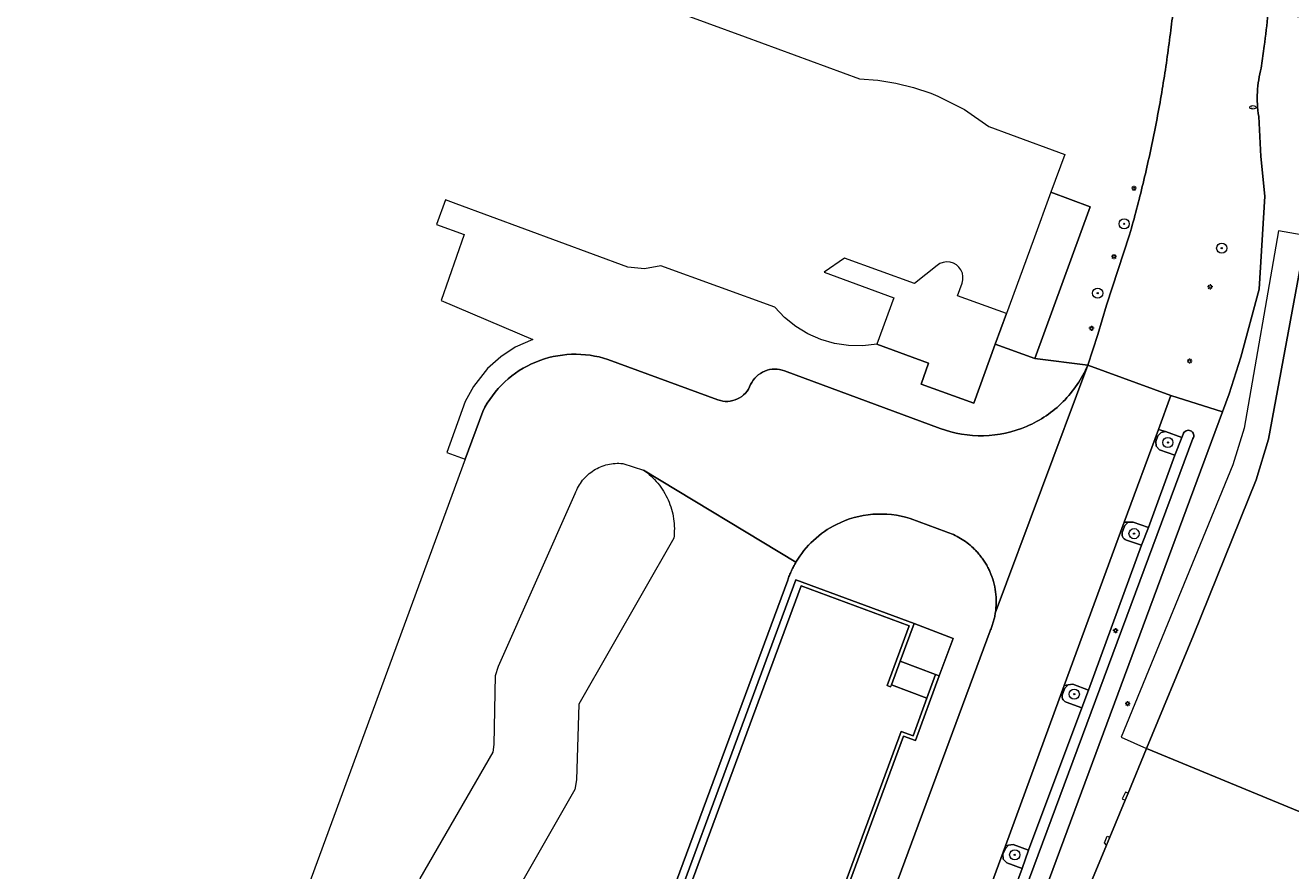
# Model space of a CAD drawing. Header units: metres. Extents: x 187916 to 189411, y 333285 to 334910.
# Tile 62 of 256: x 188076 to 188176, y 334691 to 334757. Entities that reach past the tile are written whole.
import ezdxf
from ezdxf.enums import TextEntityAlignment as Align

# ---------------------------------------------------------------- set-up
doc = ezdxf.new("R2010")
doc.units = ezdxf.units.M
for name, color, linetype, lineweight in [('B-WE-GR-BOOM-S', 253, 'Continuous', 15), ('B-WE-IE-MEUBILAIR-S', 253, 'Continuous', 15), ('B-WE-IE-TERREINAFSCHEIDING_KUNSTMATIG_MUUR-G', 253, 'IE-TERREINAFSCHEIDING_KUNSTMATIG-SO', 15), ('B-WE-IE-TERREINAFSCHEIDING_KUNSTMATIG_MUUR-GV', 253, 'Continuous', 15), ('B-WE-OG-BEBOUWING-GV', 253, 'Continuous', 15), ('B-WE-OG-BEBOUWING_LUIFEL-GV', 253, 'Continuous', 15), ('B-WE-VH-GESLOTENVERHARDING_ASFALT-GV', 253, 'Continuous', 15), ('B-WE-VH-GESLOTENVERHARDING_BETON-GV', 253, 'Continuous', 15), ('B-WE-VH-ONVERHARD_ZAND-GV', 253, 'Continuous', 15), ('B-WE-VH-OPENVERHARDING-GV', 253, 'Continuous', 15), ('B-WE-VH-OPENVERHARDING_BETONELEMENT-GV', 253, 'Continuous', 15), ('B-WE-VH-OPENVERHARDING_BETONSTRAATSTEEN-GV', 253, 'Continuous', 15), ('B-WE-VH-OPENVERHARDING_STRAATBAKSTEEN-GV', 253, 'Continuous', 15), ('B-WE-VH-OPENVERHARDING_TEGEL-GV', 253, 'Continuous', 15)]:
    doc.layers.add(name, color=color, linetype=linetype, lineweight=lineweight)
doc.styles.add('NLCS-ISO', font='NLCS-ISO.ttf')
doc.linetypes.add('IE-TERREINAFSCHEIDING_KUNSTMATIG-SO', pattern='A,4,[82,NLCS.SHX,S=0.75,R=90,X=0,Y=0],4,-2', length=10)

# ---------------------------------------------------------------- blocks, each defined once
blk = doc.blocks.new('SIE-MEUBILAIR_PAAL_LICHTMAST-SO')
for points in [[(-0.62, 0), (-1, 0)], [(-0.71, 0.71), (-0.44, 0.44)], [(0, 1), (0, 0.62)], [(0.44, 0.44), (0.71, 0.71)], [(1, 0), (0.62, 0)], [(-0.71, -0.71), (-0.44, -0.44)], [(0, -0.62), (0, -1)], [(0.44, -0.44), (0.71, -0.71)]]:
    blk.add_lwpolyline(points)
blk.add_circle((0, 0), 0.5)
blk = doc.blocks.new('SIE-MEUBILAIR_PUT_BRANDKRAAN-SO')
blk.add_ellipse((0, 0), major_axis=(1.25, 0), ratio=0.54)
at = {"style": 'NLCS-ISO'}
blk.add_text('bk', height=0.75, dxfattribs=at).set_placement((0.03, 0), align=Align.MIDDLE_CENTER)
blk = doc.blocks.new('SGR-BOOM_GBKN-SO')
at = {"linetype": 'ByBlock', "lineweight": 18}
h = blk.add_hatch(color=0, dxfattribs=at)
h.dxf.hatch_style = 1
edge = h.paths.add_edge_path()
edge.add_arc((0, 0), 0.25, 0, 360)
at = {"color": 0, "linetype": 'ByBlock', "lineweight": 18}
for radius in [2, 0.25]:
    blk.add_circle((0, 0), radius, dxfattribs=at)
at = {"color": 0, "linetype": 'ByBlock', "lineweight": 18, "style": 'NLCS-ISO'}
blk.add_attdef('SOORT', (2.5, 0), '', height=1.5, dxfattribs=at)
blk = doc.blocks.new('DTM')
at = {"layer": 'B-WE-IE-TERREINAFSCHEIDING_KUNSTMATIG_MUUR-G', "ltscale": 0.2, "flags": 128}
for points in [[(188163.037, 334696.962), (188162.828, 334697.035), (188162.585, 334696.509), (188162.809, 334696.412)], [(188161.344, 334692.875), (188161.186, 334693.059), (188161.398, 334693.591), (188161.602, 334693.499)]]:
    blk.add_lwpolyline(points, dxfattribs=at)
at = {"layer": 'B-WE-IE-TERREINAFSCHEIDING_KUNSTMATIG_MUUR-GV', "ltscale": 0.2, "flags": 128}
for points in [[(188116.997, 334631.225), (188108.229, 334634.471), (188137.337, 334713.272), (188145.837, 334710.132), (188144.086, 334705.418), (188144.367, 334705.314), (188144.429, 334705.48), (188145.119, 334707.338), (188146.223, 334710.309), (188136.925, 334713.744), (188107.609, 334634.381), (188116.903, 334630.94)], [(188130.112, 334660.063), (188145.39, 334701.432), (188146.316, 334701.101), (188148.176, 334706.194), (188147.894, 334706.297), (188147.211, 334704.426), (188146.136, 334701.484), (188145.211, 334701.814), (188129.868, 334660.27)]]:
    blk.add_lwpolyline(points, dxfattribs=at)
at = {"layer": 'B-WE-OG-BEBOUWING-GV', "ltscale": 0.2, "flags": 128}
for points in [[(188153.478, 334734.677), (188152.595, 334732.26), (188155.717, 334731.146), (188160.059, 334743.063), (188156.963, 334744.217), (188155.565, 334740.39)], [(188153.478, 334734.677), (188149.633, 334736.082), (188149.99, 334737.06), (188150.054, 334737.323), (188150.061, 334737.593), (188150.009, 334737.859), (188149.902, 334738.108), (188149.743, 334738.327), (188149.54, 334738.507), (188149.304, 334738.639), (188149.044, 334738.717), (188148.774, 334738.737), (188148.506, 334738.699), (188148.252, 334738.604), (188148.025, 334738.456), (188146.254, 334737.036), (188140.735, 334739.043), (188139.156, 334737.925), (188144.628, 334735.922), (188143.288, 334732.26), (188147.347, 334730.78), (188146.777, 334729.136), (188150.906, 334727.632), (188152.595, 334732.26)], [(188202.338, 334722.192), (188186.122, 334738.688), (188180.432, 334739.668), (188176.781, 334739.387), (188174.076, 334724.803), (188173.109, 334721.595), (188168.196, 334709.376), (188164.489, 334700.465), (188176.483, 334695.519), (188177.827, 334693.908), (188182.206, 334697.589), (188181.444, 334698.502), (188178.852, 334699.579), (188179.693, 334701.599), (188180.721, 334701.173), (188181.636, 334703.43), (188180.603, 334703.851), (188181.458, 334705.91), (188182.017, 334705.654), (188182.836, 334705.368), (188185.952, 334712.907), (188188.59, 334711.811), (188190.488, 334709.987)]]:
    blk.add_lwpolyline(points, close=True, dxfattribs=at)
blk.add_lwpolyline([(188176.483, 334695.519), (188164.489, 334700.465), (188163.037, 334696.962), (188162.809, 334696.412), (188161.602, 334693.499), (188161.344, 334692.875), (188160.117, 334689.912)], dxfattribs=at)
at = {"layer": 'B-WE-OG-BEBOUWING_LUIFEL-GV', "ltscale": 0.2, "flags": 128}
blk.add_lwpolyline([(188180.432, 334739.668), (188180.53, 334740.18), (188174.854, 334741.194), (188172.171, 334725.677), (188171.27, 334722.774), (188162.486, 334701.357), (188164.489, 334700.465), (188168.196, 334709.376), (188173.109, 334721.595), (188174.076, 334724.803), (188176.781, 334739.387)], close=True, dxfattribs=at)
at = {"layer": 'B-WE-VH-GESLOTENVERHARDING_ASFALT-GV', "ltscale": 0.2, "flags": 128}
for points in [[(188144.25, 334667.899), (188148.455, 334679.359), (188148.616, 334679.793), (188153.4, 334692.826), (188158.025, 334705.423), (188162.741, 334718.271), (188165.42, 334725.568), (188166.403, 334728.245), (188159.87, 334730.618), (188152.601, 334711.12)], [(188143.265, 334654.436), (188147.166, 334664.103), (188170.474, 334726.952), (188166.403, 334728.245), (188165.42, 334725.568), (188165.99, 334725.412), (188167.275, 334724.924), (188167.366, 334725.187)], [(188168.141, 334724.848), (188146.543, 334666.719), (188146.094, 334665.51), (188141.596, 334654.261), (188141.369, 334653.741)], [(188152.195, 334709.727), (188133.726, 334659.835)]]:
    blk.add_lwpolyline(points, dxfattribs=at)
for points in [[(188167.366, 334725.187, -0.215739), (188167.594, 334725.459)], [(188167.594, 334725.459, -0.216898), (188167.949, 334725.464)], [(188167.949, 334725.464, -0.219982), (188168.185, 334725.2)], [(188168.185, 334725.2, -0.216084), (188168.141, 334724.848)], [(188152.601, 334711.12, -0.014023), (188152.532, 334710.763)], [(188152.442, 334710.411, -0.014764), (188152.329, 334710.065)], [(188152.532, 334710.763, -0.017363), (188152.442, 334710.411)], [(188152.329, 334710.065, -0.017368), (188152.195, 334709.727)]]:
    blk.add_lwpolyline(points, format="xyb", dxfattribs=at)
at = {"layer": 'B-WE-VH-GESLOTENVERHARDING_BETON-GV', "ltscale": 0.2, "flags": 128}
for points in [[(188119.288, 334731.474, 0.09), (188116.464, 334730.86)], [(188122.148, 334731.063, 0.089814), (188119.288, 334731.474)], [(188116.464, 334730.86, 0.089474), (188114.033, 334729.298)], [(188134.478, 334730.156, 0.095723), (188133.819, 334729.729)], [(188135.248, 334730.31, 0.093407), (188134.478, 334730.156)], [(188136.021, 334730.168, 0.095594), (188135.248, 334730.31)], [(188159.87, 334730.618, -0.09549), (188157.932, 334727.749)], [(188114.033, 334729.298, 0.08928), (188112.302, 334726.984)], [(188133.365, 334729.088, -0.097089), (188132.956, 334728.423)], [(188133.819, 334729.729, 0.093975), (188133.365, 334729.088)], [(188132.956, 334728.423, -0.097857), (188132.326, 334727.962)], [(188131.568, 334727.774, -0.096969), (188130.796, 334727.887)], [(188132.326, 334727.962, -0.097516), (188131.568, 334727.774)], [(188157.932, 334727.749, -0.095882), (188155.066, 334725.806)], [(188151.683, 334725.069, -0.09545), (188148.269, 334725.643)], [(188155.066, 334725.806, -0.095516), (188151.683, 334725.069)], [(188120.152, 334721.563, -0.083159), (188121.034, 334722.352)], [(188121.034, 334722.352, -0.083853), (188122.125, 334722.808)], [(188122.125, 334722.808, -0.084607), (188123.306, 334722.882)], [(188124.941, 334722.373, -0.068109), (188126.069, 334721.329)], [(188119.578, 334720.529, -0.083279), (188120.152, 334721.563)], [(188126.069, 334721.329, -0.067155), (188126.877, 334720.021)], [(188126.877, 334720.021, -0.067072), (188127.306, 334718.544)], [(188127.306, 334718.544, -0.066976), (188127.323, 334717.006)], [(188138.307, 334716.842, -0.070986), (188140.11, 334718.096)], [(188140.11, 334718.096, -0.096618), (188142.964, 334718.892)], [(188142.964, 334718.892, -0.096853), (188145.908, 334718.553)], [(188148.733, 334717.524, -0.025322), (188149.312, 334717.293)], [(188149.312, 334717.293, -0.025882), (188149.862, 334717.001)], [(188136.931, 334715.131, -0.071556), (188138.307, 334716.842)], [(188149.862, 334717.001, -0.02628), (188150.378, 334716.652)], [(188150.378, 334716.652, -0.02614), (188150.853, 334716.25)], [(188150.853, 334716.25, -0.016403), (188151.126, 334715.974)], [(188136.741, 334714.791, -0.01147), (188136.931, 334715.131)], [(188151.126, 334715.974, -0.01644), (188151.381, 334715.68)], [(188151.381, 334715.68, -0.016455), (188151.616, 334715.37)], [(188151.616, 334715.37, -0.014994), (188151.829, 334715.045)], [(188136.278, 334713.721, -0.011444), (188136.414, 334714.085)], [(188136.414, 334714.085, -0.014854), (188136.569, 334714.442)], [(188136.569, 334714.442, -0.01263), (188136.741, 334714.791)], [(188151.829, 334715.045, -0.014343), (188152.012, 334714.721)], [(188152.012, 334714.721, -0.016818), (188152.174, 334714.385)], [(188152.174, 334714.385, -0.071036), (188152.624, 334712.784)], [(188152.624, 334712.784, -0.071517), (188152.601, 334711.12)]]:
    blk.add_lwpolyline(points, format="xyb", dxfattribs=at)
for points in [[(188130.796, 334727.887), (188122.148, 334731.063)], [(188148.269, 334725.643), (188136.021, 334730.168)], [(188152.601, 334711.12), (188159.87, 334730.618)], [(188112.302, 334726.984), (188110.916, 334723.216), (188109.872, 334720.38), (188076.338, 334629.108), (188108.39, 334617.354)], [(188123.306, 334722.882), (188124.941, 334722.373), (188136.931, 334715.131)], [(188136.931, 334715.131), (188124.941, 334722.373)], [(188087.978, 334637.731), (188088.576, 334639.43), (188094.636, 334649.922), (188094.823, 334655.961), (188095.055, 334656.73), (188100.736, 334666.588), (188100.984, 334672.801), (188101.233, 334673.507), (188106.845, 334683.301), (188106.94, 334683.956), (188107.153, 334689.492), (188107.378, 334690.246), (188113.11, 334700.174), (188113.188, 334700.78), (188113.304, 334706.206), (188113.53, 334706.958), (188119.578, 334720.529)], [(188145.908, 334718.553), (188148.733, 334717.524)], [(188127.323, 334717.006), (188119.845, 334703.95), (188119.668, 334698), (188119.531, 334697.248), (188113.895, 334687.347), (188113.72, 334686.617), (188113.508, 334681.032), (188113.244, 334680.296), (188107.792, 334670.669), (188107.522, 334669.928), (188107.352, 334664.476), (188107.191, 334663.723), (188096.413, 334634.57)], [(188106.26, 334632.588), (188136.278, 334713.721)]]:
    blk.add_lwpolyline(points, dxfattribs=at)
at = {"layer": 'B-WE-VH-ONVERHARD_ZAND-GV', "ltscale": 0.2, "flags": 128}
for points in [[(188167.275, 334724.924), (188165.99, 334725.412), (188165.629, 334725.334), (188165.368, 334725.074), (188165.213, 334724.611), (188165.255, 334724.242), (188165.507, 334723.97), (188166.722, 334723.536)], [(188155.216, 334692.468), (188154.008, 334692.918), (188153.649, 334692.881), (188153.397, 334692.623), (188153.195, 334692.176), (188153.226, 334691.779), (188153.501, 334691.492), (188154.706, 334691.049)]]:
    blk.add_lwpolyline(points, close=True, dxfattribs=at)
for points in [[(188163.053, 334718.273), (188162.773, 334718.015), (188162.602, 334717.548)], [(188162.921, 334716.857), (188164.107, 334716.453), (188164.655, 334717.847), (188163.434, 334718.276), (188163.053, 334718.273)], [(188158.323, 334705.492), (188158.077, 334705.211), (188157.897, 334704.758)], [(188158.167, 334704.118), (188159.395, 334703.669), (188159.934, 334705.075), (188158.694, 334705.543), (188158.323, 334705.492)]]:
    blk.add_lwpolyline(points, dxfattribs=at)
for points in [[(188162.602, 334717.548, 0.432138), (188162.921, 334716.857)], [(188157.897, 334704.758, 0.421927), (188158.167, 334704.118)]]:
    blk.add_lwpolyline(points, format="xyb", dxfattribs=at)
at = {"layer": 'B-WE-VH-OPENVERHARDING-GV', "ltscale": 0.2, "flags": 128}
for points in [[(188173.516, 334753.986), (188173.74, 334755.692), (188173.782, 334756.013), (188173.822, 334756.334), (188173.862, 334756.655), (188173.901, 334756.977), (188173.939, 334757.298), (188173.976, 334757.62), (188174.012, 334757.941), (188174.048, 334758.263), (188166.682, 334759.11), (188166.652, 334758.872), (188166.621, 334758.634), (188166.59, 334758.396), (188166.559, 334758.159), (188166.526, 334757.921), (188166.493, 334757.684), (188166.459, 334757.446), (188166.425, 334757.209)], [(188163.163, 334740.879), (188161.337, 334735.339), (188160.664, 334733.039), (188159.87, 334730.618), (188166.403, 334728.245), (188170.474, 334726.952), (188170.999, 334728.369), (188171.895, 334731.248), (188173.354, 334736.587), (188173.787, 334743.907), (188173.474, 334747.039), (188173.308, 334750.182)]]:
    blk.add_lwpolyline(points, dxfattribs=at)
for points in [[(188166.425, 334757.209, -0.009978), (188165.852, 334753.082)], [(188173.314, 334753.049, -0.027615), (188173.516, 334753.986)], [(188165.852, 334753.082, -0.009786), (188165.116, 334748.98)], [(188173.211, 334752.095, -0.026127), (188173.314, 334753.049)], [(188173.209, 334751.136, -0.027109), (188173.211, 334752.095)], [(188173.308, 334750.182, -0.026141), (188173.209, 334751.136)], [(188165.116, 334748.98, -0.01002), (188164.219, 334744.91)], [(188164.219, 334744.91, -0.009955), (188163.163, 334740.879)]]:
    blk.add_lwpolyline(points, format="xyb", dxfattribs=at)
at = {"layer": 'B-WE-VH-OPENVERHARDING_BETONELEMENT-GV', "ltscale": 0.2, "flags": 128}
blk.add_lwpolyline([(188129.868, 334660.27), (188145.211, 334701.814), (188146.136, 334701.484), (188147.211, 334704.426), (188144.429, 334705.48), (188144.367, 334705.314), (188144.086, 334705.418), (188145.837, 334710.132), (188137.337, 334713.272), (188108.229, 334634.471), (188116.997, 334631.225)], dxfattribs=at)
for points in [[(188146.223, 334710.309), (188145.119, 334707.338), (188147.894, 334706.297), (188148.176, 334706.194), (188149.289, 334709.133)], [(188147.211, 334704.426), (188147.894, 334706.297), (188145.119, 334707.338), (188144.429, 334705.48)]]:
    blk.add_lwpolyline(points, close=True, dxfattribs=at)
at = {"layer": 'B-WE-VH-OPENVERHARDING_BETONSTRAATSTEEN-GV', "ltscale": 0.2, "flags": 128}
for points in [[(188140.11, 334718.096, 0.070986), (188138.307, 334716.842)], [(188142.964, 334718.892, 0.096618), (188140.11, 334718.096)], [(188145.908, 334718.553, 0.096853), (188142.964, 334718.892)], [(188149.312, 334717.293, 0.025322), (188148.733, 334717.524)], [(188149.862, 334717.001, 0.025882), (188149.312, 334717.293)], [(188138.307, 334716.842, 0.071556), (188136.931, 334715.131)], [(188150.378, 334716.652, 0.02628), (188149.862, 334717.001)], [(188150.853, 334716.25, 0.02614), (188150.378, 334716.652)], [(188151.126, 334715.974, 0.016403), (188150.853, 334716.25)], [(188136.931, 334715.131, 0.01147), (188136.741, 334714.791)], [(188151.381, 334715.68, 0.01644), (188151.126, 334715.974)], [(188151.616, 334715.37, 0.016455), (188151.381, 334715.68)], [(188151.829, 334715.045, 0.014994), (188151.616, 334715.37)], [(188136.414, 334714.085, 0.011444), (188136.278, 334713.721)], [(188136.569, 334714.442, 0.014854), (188136.414, 334714.085)], [(188136.741, 334714.791, 0.01263), (188136.569, 334714.442)], [(188152.012, 334714.721, 0.014343), (188151.829, 334715.045)], [(188152.174, 334714.385, 0.016818), (188152.012, 334714.721)], [(188152.624, 334712.784, 0.071036), (188152.174, 334714.385)], [(188152.601, 334711.12, 0.071517), (188152.624, 334712.784)], [(188152.532, 334710.763, 0.014023), (188152.601, 334711.12)], [(188152.329, 334710.065, 0.014764), (188152.442, 334710.411)], [(188152.442, 334710.411, 0.017363), (188152.532, 334710.763)], [(188152.195, 334709.727, 0.017368), (188152.329, 334710.065)]]:
    blk.add_lwpolyline(points, format="xyb", dxfattribs=at)
for points in [[(188148.733, 334717.524), (188145.908, 334718.553)], [(188136.278, 334713.721), (188106.26, 334632.588)], [(188116.903, 334630.94), (188107.609, 334634.381), (188136.925, 334713.744), (188146.223, 334710.309), (188149.289, 334709.133), (188148.176, 334706.194), (188146.316, 334701.101), (188145.39, 334701.432), (188130.112, 334660.063)], [(188133.726, 334659.835), (188152.195, 334709.727)]]:
    blk.add_lwpolyline(points, dxfattribs=at)
at = {"layer": 'B-WE-VH-OPENVERHARDING_STRAATBAKSTEEN-GV', "ltscale": 0.2, "flags": 128}
for points in [[(188144.135, 334651.786), (188156.921, 334682.388), (188157.317, 334683.303), (188159.188, 334682.564), (188160.074, 334684.85), (188158.531, 334685.426), (188158.492, 334685.343), (188158.381, 334685.433), (188158.393, 334685.786), (188158.441, 334685.87), (188158.448, 334685.883), (188158.656, 334686.385), (188159.886, 334689.354), (188160.117, 334689.912), (188161.344, 334692.875), (188161.602, 334693.499), (188162.809, 334696.412), (188163.037, 334696.962), (188164.489, 334700.465), (188168.196, 334709.376), (188173.109, 334721.595), (188174.076, 334724.803), (188176.781, 334739.387)], [(188180.87, 334757.479), (188174.048, 334758.263), (188174.012, 334757.941), (188173.976, 334757.62), (188173.939, 334757.298), (188173.901, 334756.977), (188173.862, 334756.655), (188173.822, 334756.334), (188173.782, 334756.013), (188173.74, 334755.692), (188173.516, 334753.986)], [(188173.308, 334750.182), (188173.474, 334747.039), (188173.787, 334743.907), (188173.354, 334736.587), (188171.895, 334731.248), (188170.999, 334728.369), (188170.474, 334726.952), (188147.166, 334664.103), (188143.265, 334654.436)], [(188167.366, 334725.187), (188167.275, 334724.924), (188166.722, 334723.536), (188164.655, 334717.847), (188164.107, 334716.453), (188159.934, 334705.075), (188159.395, 334703.669), (188155.216, 334692.468), (188154.706, 334691.049)], [(188154.706, 334691.049), (188150.493, 334679.654), (188149.994, 334678.231), (188146.035, 334667.638), (188146.543, 334666.719), (188168.141, 334724.848)], [(188163.053, 334718.273), (188162.741, 334718.271), (188158.025, 334705.423), (188158.323, 334705.492), (188158.694, 334705.543), (188159.934, 334705.075), (188164.107, 334716.453), (188162.921, 334716.857)], [(188162.602, 334717.548), (188162.773, 334718.015), (188163.053, 334718.273)], [(188157.897, 334704.758), (188158.077, 334705.211), (188158.323, 334705.492), (188158.025, 334705.423), (188153.4, 334692.826), (188153.649, 334692.881)], [(188153.649, 334692.881), (188154.008, 334692.918), (188155.216, 334692.468), (188159.395, 334703.669), (188158.167, 334704.118)]]:
    blk.add_lwpolyline(points, dxfattribs=at)
for points in [[(188173.516, 334753.986, 0.027615), (188173.314, 334753.049)], [(188173.314, 334753.049, 0.026127), (188173.211, 334752.095)], [(188173.211, 334752.095, 0.027109), (188173.209, 334751.136)], [(188173.209, 334751.136, 0.026141), (188173.308, 334750.182)], [(188167.594, 334725.459, 0.215739), (188167.366, 334725.187)], [(188167.949, 334725.464, 0.216898), (188167.594, 334725.459)], [(188168.185, 334725.2, 0.219982), (188167.949, 334725.464)], [(188168.141, 334724.848, 0.216084), (188168.185, 334725.2)], [(188162.921, 334716.857, -0.432138), (188162.602, 334717.548)], [(188158.167, 334704.118, -0.421927), (188157.897, 334704.758)]]:
    blk.add_lwpolyline(points, format="xyb", dxfattribs=at)
for points in [[(188162.741, 334718.271), (188163.053, 334718.273), (188163.434, 334718.276), (188164.655, 334717.847), (188166.722, 334723.536), (188165.507, 334723.97), (188165.255, 334724.242), (188165.213, 334724.611), (188165.368, 334725.074), (188165.629, 334725.334), (188165.99, 334725.412), (188165.42, 334725.568)], [(188153.649, 334692.881), (188153.4, 334692.826), (188148.616, 334679.793), (188148.88, 334680.091), (188149.273, 334680.148), (188150.493, 334679.654), (188154.706, 334691.049), (188153.501, 334691.492), (188153.226, 334691.779), (188153.195, 334692.176), (188153.397, 334692.623)]]:
    blk.add_lwpolyline(points, close=True, dxfattribs=at)
at = {"layer": 'B-WE-VH-OPENVERHARDING_TEGEL-GV', "ltscale": 0.2, "flags": 128}
for points in [[(188123.901, 334759.755), (188132.939, 334756.442), (188141.933, 334753.144), (188143.363, 334753.032), (188144.779, 334752.803), (188146.171, 334752.458), (188147.53, 334751.999), (188148.094, 334751.77), (188150.177, 334750.714), (188152.099, 334749.387), (188153.795, 334748.764), (188158.065, 334747.195), (188156.963, 334744.217), (188160.059, 334743.063), (188155.717, 334731.146), (188159.87, 334730.618), (188160.664, 334733.039), (188161.337, 334735.339), (188163.163, 334740.879)], [(188166.425, 334757.209), (188166.459, 334757.446), (188166.493, 334757.684), (188166.526, 334757.921), (188166.559, 334758.159), (188166.59, 334758.396), (188166.621, 334758.634), (188166.652, 334758.872), (188166.682, 334759.11)], [(188159.87, 334730.618), (188155.717, 334731.146), (188152.595, 334732.26), (188150.906, 334727.632), (188146.777, 334729.136), (188147.347, 334730.78), (188143.288, 334732.26), (188142.178, 334732.134), (188141.061, 334732.154), (188139.957, 334732.322), (188138.884, 334732.633), (188137.861, 334733.083), (188136.907, 334733.663), (188136.036, 334734.363), (188135.266, 334735.172), (188126.294, 334738.434), (188125.011, 334738.191), (188123.713, 334738.33), (188110.218, 334743.317), (188109.375, 334743.629), (188108.664, 334741.678), (188110.845, 334740.885), (188109.04, 334735.702), (188116.251, 334732.628), (188114.845, 334732.032), (188113.724, 334731.264), (188112.674, 334730.347), (188111.584, 334728.942), (188110.923, 334727.766), (188109.476, 334723.741), (188110.916, 334723.216), (188112.302, 334726.984)], [(188122.148, 334731.063), (188130.796, 334727.887)], [(188136.021, 334730.168), (188148.269, 334725.643)]]:
    blk.add_lwpolyline(points, dxfattribs=at)
for points in [[(188165.852, 334753.082, 0.009978), (188166.425, 334757.209)], [(188165.116, 334748.98, 0.009786), (188165.852, 334753.082)], [(188164.219, 334744.91, 0.01002), (188165.116, 334748.98)], [(188163.163, 334740.879, 0.009955), (188164.219, 334744.91)], [(188116.464, 334730.86, -0.09), (188119.288, 334731.474)], [(188119.288, 334731.474, -0.089814), (188122.148, 334731.063)], [(188114.033, 334729.298, -0.089474), (188116.464, 334730.86)], [(188133.819, 334729.729, -0.095723), (188134.478, 334730.156)], [(188134.478, 334730.156, -0.093407), (188135.248, 334730.31)], [(188135.248, 334730.31, -0.095594), (188136.021, 334730.168)], [(188157.932, 334727.749, 0.09549), (188159.87, 334730.618)], [(188112.302, 334726.984, -0.08928), (188114.033, 334729.298)], [(188132.956, 334728.423, 0.097089), (188133.365, 334729.088)], [(188133.365, 334729.088, -0.093975), (188133.819, 334729.729)], [(188132.326, 334727.962, 0.097857), (188132.956, 334728.423)], [(188130.796, 334727.887, 0.096969), (188131.568, 334727.774)], [(188131.568, 334727.774, 0.097516), (188132.326, 334727.962)], [(188155.066, 334725.806, 0.095882), (188157.932, 334727.749)], [(188148.269, 334725.643, 0.09545), (188151.683, 334725.069)], [(188151.683, 334725.069, 0.095516), (188155.066, 334725.806)]]:
    blk.add_lwpolyline(points, format="xyb", dxfattribs=at)
at = {"layer": 'B-WE-GR-BOOM-S', "xscale": 0.2, "yscale": 0.2, "zscale": 0.2}
for p in [(188162.73, 334741.73), (188170.4, 334739.82), (188160.65, 334736.28), (188166.17, 334724.54), (188163.51, 334717.37), (188158.81, 334704.75), (188154.13, 334692.11)]:
    blk.add_blockref('SGR-BOOM_GBKN-SO', p, dxfattribs=at)
at = {"layer": 'B-WE-IE-MEUBILAIR-S', "xscale": 0.2, "yscale": 0.2, "zscale": 0.2}
for name, p in [('SIE-MEUBILAIR_PUT_BRANDKRAAN-SO', (188172.854, 334750.892)), ('SIE-MEUBILAIR_PAAL_LICHTMAST-SO', (188163.504, 334744.53)), ('SIE-MEUBILAIR_PAAL_LICHTMAST-SO', (188161.932, 334739.16)), ('SIE-MEUBILAIR_PAAL_LICHTMAST-SO', (188169.491, 334736.78)), ('SIE-MEUBILAIR_PAAL_LICHTMAST-SO', (188160.164, 334733.519)), ('SIE-MEUBILAIR_PAAL_LICHTMAST-SO', (188167.873, 334730.938)), ('SIE-MEUBILAIR_PAAL_LICHTMAST-SO', (188162.052, 334709.747)), ('SIE-MEUBILAIR_PAAL_LICHTMAST-SO', (188163, 334704))]:
    blk.add_blockref(name, p, dxfattribs=at)

msp = doc.modelspace()

# ---------------------------------------------------------------- block references
msp.add_blockref('DTM', (0, 0))

doc.saveas('drawing.dxf')
